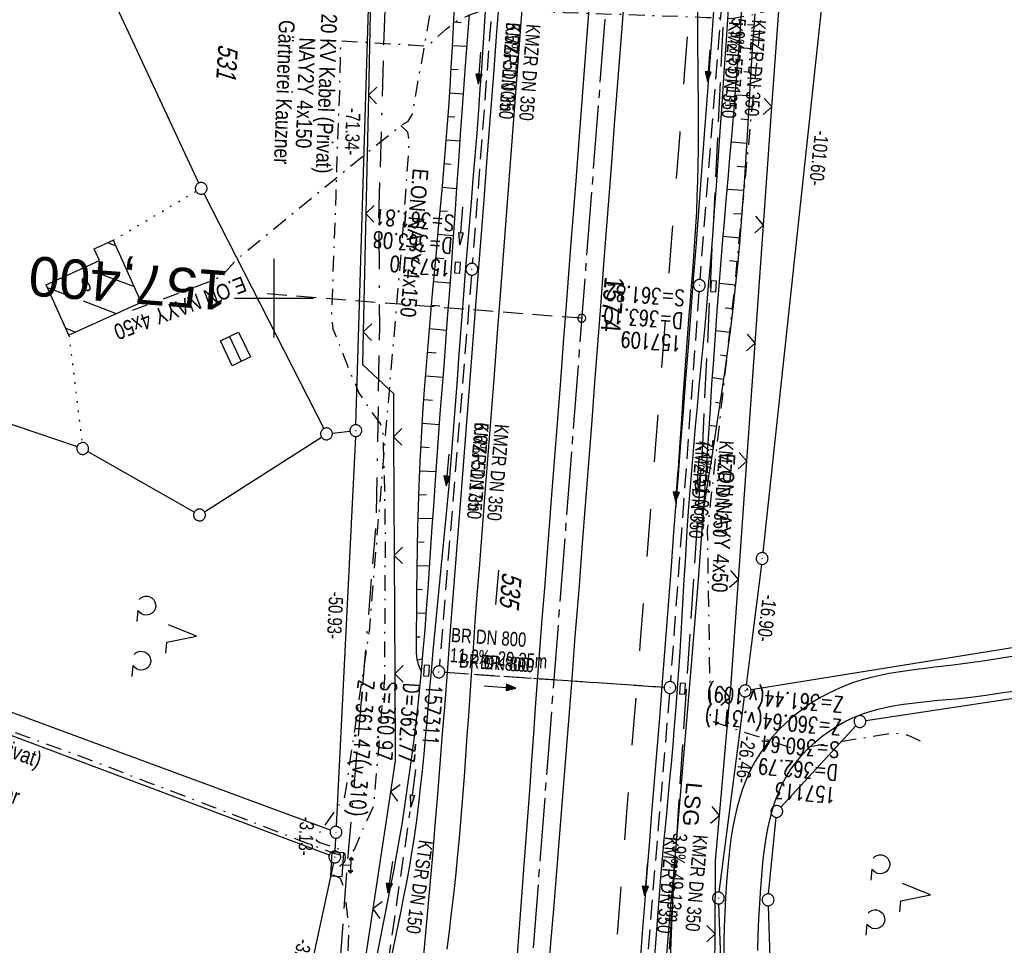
# Model space of a CAD drawing. Extents: x 510891 to 511237, y 467806 to 468748.
# Tile 9 of 28: x 510968 to 511093, y 468018 to 468135. Entities that reach past the tile are written whole.
import ezdxf
from ezdxf.enums import TextEntityAlignment as Align

# ---------------------------------------------------------------- set-up
doc = ezdxf.new("R2010")
doc.units = 0
doc.header["$LTSCALE"] = 10
doc.header["$MEASUREMENT"] = 0
for name, pattern in [('ACAD_ISO16W100', [73, 15, -6.5, 15, -6.5, 15, -7, 1, -7]), ('ACHSE', [5.5, 4, -0.5, 0.5, -0.5]), ('AUSGEZOGEN', [0]), ('LT00', [0]), ('LT02', [0.4, 0.2, -0.2]), ('LT05', [0.7, 0.5, -0.2]), ('LT08', [0.42, 0.2, -0.1, 0.02, -0.1]), ('LT12', [0.4, 0.3, -0.1]), ('LT17', [0.15, 0.1, -0.05]), ('PUNKTX2_STR', [0.6, 0.1, -0.5]), ('STRICHLINIE2', [0.375, 0.25, -0.125])]:
    doc.linetypes.add(name, pattern=pattern)
doc.layers.get('0').update_dxf_attribs({"linetype": 'LT00'})
for name, color, linetype in [('--EK_FBR', 1, 'LT00'), ('--EK_Halt-Pfeil', 4, 'LT00'), ('--EK_Haltung', 7, 'STRICHLINIE2'), ('--EK_Haltung-Text', 140, 'LT00'), ('--EK_Schacht-Text', 5, 'LT00'), ('--EK_ST-93-1', 30, 'LT17'), ('--EL_DFK_AB_L', 21, 'LT00'), ('--EL_DFK_AB_P', 7, 'LT00'), ('--EL_Halt-Pfeil', 4, 'LT00'), ('--EL_Haltung', 182, 'STRICHLINIE2'), ('--EL_Haltung-Text', 182, 'LT00'), ('-AX-093', 35, 'ACHSE'), ('-ST-93-1', 250, 'LT00'), ('ABSTAND', 8, 'LT00'), ('BAB-KABEL', 220, 'ACAD_ISO16W100'), ('DFK_AB_FLNR', 7, 'Continuous'), ('DFK_AB_L', 21, 'LT00'), ('DFK_AB_P', 7, 'LT00'), ('DFK_BEB_SCHR', 254, 'LT00'), ('DFK_BEBAUUNG', 250, 'LT00'), ('DFK_FLUR_NR', 250, 'LT00'), ('DFK_GZPKT', 250, 'LT00'), ('DFK_HAUSNR', 250, 'LT00'), ('DFK_KATASTER', 250, 'LT00'), ('DFK_NUTZUNG', 250, 'LT00'), ('DFK_NUTZUNGSGRENZE', 70, 'PUNKTX2_STR'), ('DL', 182, 'LT12'), ('DL_PFEIL', 201, 'LT00'), ('DL_TEXT', 182, 'LT00'), ('LSG', 61, 'LT05'), ('LSG_TEXT', 61, 'LT00'), ('PFEIL', 140, 'AUSGEZOGEN'), ('STROM_TEXT', 80, 'Continuous'), ('STROM_UNTER', 80, 'LT08'), ('V099_AFBR_BAB', 250, 'LT00'), ('V099_BOESCH', 250, 'LT00'), ('V099_BOSCHUNG', 250, 'LT00'), ('V099_GRABEN', 250, 'LT00'), ('V099_KA_PRUF', 182, 'LT00'), ('V099_LD_MARK', 250, 'LT00'), ('V099_LG_MARK', 250, 'LT02'), ('V099_RASTER', 250, 'LT00'), ('V099_SINKK', 182, 'LT00'), ('V099_STROM', 80, 'LT00'), ('V099_ZAUN', 40, 'LT00')]:
    doc.layers.add(name, color=color, linetype=linetype)
doc.styles.add('Beschrift', font='ARIAL.TTF')
doc.styles.add('Haltungsbeschriftung', font='ARIAL.TTF', dxfattribs={"width": 0.75})
doc.styles.add('schachtbeschriftung', font='romans.shx', dxfattribs={"width": 0.75, "height": 2})
doc.styles.get("Standard").update_dxf_attribs({"font": 'ARIAL.TTF'})
doc.styles.add('Versorgungsltg', font='ARIAL.TTF', dxfattribs={"width": 0.8, "height": 2})

# ---------------------------------------------------------------- blocks, each defined once
blk = doc.blocks.new('SYMB7010')
at = {"color": 0, "linetype": 'ByBlock'}
for points in [[(-0.031408, 0.499213), (-0.093728, 0.49134), (-0.15457, 0.475719), (-0.212975, 0.452595), (-0.268021, 0.422333), (-0.31884, 0.385411), (-0.36463, 0.342411), (-0.40467, 0.29401), (-0.438329, 0.240973), (-0.465074, 0.184136), (-0.484486, 0.124395), (-0.496256, 0.062692), (-0.5002, 0)], [(-0.5002, 0), (-0.496256, -0.062692), (-0.484486, -0.124395), (-0.465075, -0.184136), (-0.438329, -0.240973), (-0.404671, -0.29401), (-0.36463, -0.342411), (-0.31884, -0.385411), (-0.268021, -0.422333), (-0.212975, -0.452595), (-0.154571, -0.475719), (-0.093728, -0.49134), (-0.031408, -0.499213), (0.031408, -0.499213)], [(0.5002, 0), (0.496256, 0.062692), (0.484485, 0.124395), (0.465074, 0.184136), (0.438329, 0.240973), (0.40467, 0.29401), (0.36463, 0.342411), (0.31884, 0.385411), (0.268021, 0.422333), (0.212975, 0.452595), (0.15457, 0.475719), (0.093728, 0.49134), (0.031408, 0.499213), (-0.031408, 0.499213)], [(0.031408, -0.499213), (0.093728, -0.491341), (0.15457, -0.475719), (0.212975, -0.452595), (0.268021, -0.422333), (0.31884, -0.385411), (0.36463, -0.342411), (0.404671, -0.294011), (0.438329, -0.240974), (0.465075, -0.184136), (0.484486, -0.124395), (0.496256, -0.062692), (0.500201, 0)]]:
    blk.add_lwpolyline(points, dxfattribs=at)
blk = doc.blocks.new('SYMB0003')
at = {"color": 0, "linetype": 'ByBlock'}
for p, q in [((-0.015712, 0), (0.010166, 0.012015)), ((0, -0.021257), (-0.015712, 0)), ((0.010166, 0.012015), (0, -0.021257))]:
    blk.add_line(p, q, dxfattribs=at)
for points in [[(-0.031395, 0.499013), (-0.093691, 0.491144), (-0.154509, 0.475528), (-0.21289, 0.452414), (-0.267913, 0.422164), (-0.318712, 0.385257), (-0.364484, 0.342274), (-0.404509, 0.293893), (-0.438154, 0.240877), (-0.464888, 0.184062), (-0.484292, 0.124345), (-0.496058, 0.062667), (-0.5, 0)], [(-0.5, 0), (-0.496058, -0.062667), (-0.484292, -0.124345), (-0.464888, -0.184062), (-0.438154, -0.240877), (-0.404509, -0.293893), (-0.364485, -0.342274), (-0.318712, -0.385257), (-0.267914, -0.422164), (-0.21289, -0.452414), (-0.154509, -0.475529), (-0.093691, -0.491144), (-0.031395, -0.499014), (0.031395, -0.499014)], [(0.5, 0), (0.496057, 0.062667), (0.484292, 0.124345), (0.464888, 0.184062), (0.438153, 0.240877), (0.404509, 0.293893), (0.364484, 0.342274), (0.318712, 0.385257), (0.267913, 0.422164), (0.21289, 0.452414), (0.154509, 0.475528), (0.093691, 0.491144), (0.031395, 0.499013), (-0.031395, 0.499013)], [(0.031395, -0.499014), (0.093691, -0.491144), (0.154509, -0.475529), (0.21289, -0.452414), (0.267914, -0.422164), (0.318712, -0.385257), (0.364485, -0.342274), (0.404509, -0.293893), (0.438154, -0.240877), (0.464889, -0.184062), (0.484292, -0.124345), (0.496058, -0.062667), (0.5, 0)]]:
    blk.add_lwpolyline(points, dxfattribs=at)
blk = doc.blocks.new('Pfreil3')
at = {"layer": 'PFEIL'}
blk.add_hatch(color=256, dxfattribs=at).paths.add_polyline_path([(-1.55, 0.27), (-1.55, -0.27), (0, 0)])
for p, q in [((-1.55, 0), (-4.83, 0)), ((-1.55, -0.27), (-1.55, 0.27)), ((-1.55, 0.27), (0, 0)), ((0, 0), (-1.55, -0.27))]:
    blk.add_line(p, q, dxfattribs=at)
blk = doc.blocks.new('SYMB0702')
at = {"color": 0, "linetype": 'ByBlock'}
for p, q in [((0.1, 0.175), (-0.1, 0.175)), ((0, 0.075), (0, 0.175)), ((0.071716, 0.203284), (0.071716, 0.146716))]:
    blk.add_line(p, q, dxfattribs=at)
for points in [[(-0.071716, 0.203284), (-0.1, 0.175), (-0.071716, 0.146716), (-0.071716, 0.203284)], [(0.071716, 0.203284), (0.1, 0.175), (0.071716, 0.146716)], [(0.15, 0.075), (-0.15, 0.075), (-0.15, -0.075), (0.15, -0.075), (0.15, 0.075)]]:
    blk.add_lwpolyline(points, dxfattribs=at)
blk = doc.blocks.new('SYMB0024')
at = {"color": 0, "linetype": 'ByBlock'}
for p, q in [((-0.5, 0.5), (0, 0)), ((0, 0), (0.5, 0.5))]:
    blk.add_line(p, q, dxfattribs=at)
blk = doc.blocks.new('SYMB0652')
at = {"color": 0, "linetype": 'ByBlock'}
blk.add_lwpolyline([(-0.15, -0.075), (0.15, -0.075), (0.15, 0.075), (-0.15, 0.075), (-0.15, -0.075)], dxfattribs=at)
blk = doc.blocks.new('SYMB0070')
at = {"color": 0, "linetype": 'ByBlock'}
for p, q in [((-0.5, 0), (0.2, 0)), ((0.5, 0), (0.2, 0.1)), ((0.2, 0.1), (0.2, 0)), ((0.468, 0), (0.21, 0.086)), ((0.21, 0.086), (0.21, -0.086)), ((0.21, -0.086), (0.468, 0)), ((0.22, -0.072), (0.437, 0)), ((0.23, -0.058), (0.405, 0)), ((0.24, -0.045), (0.374, 0)), ((0.342, 0), (0.25, 0.031)), ((0.25, 0.031), (0.25, -0.031)), ((0.25, -0.031), (0.342, 0)), ((0.26, -0.017), (0.31, 0)), ((0.27, -0.003), (0.279, 0))]:
    blk.add_line(p, q, dxfattribs=at)
for points in [[(0.2, 0), (0.2, -0.1), (0.5, 0)], [(0.437, 0), (0.22, 0.072), (0.22, -0.072)], [(0.405, 0), (0.23, 0.058), (0.23, -0.058)], [(0.374, 0), (0.24, 0.045), (0.24, -0.045)], [(0.31, 0), (0.26, 0.017), (0.26, -0.017)], [(0.279, 0), (0.27, 0.003), (0.27, -0.003)]]:
    blk.add_lwpolyline(points, dxfattribs=at)
blk = doc.blocks.new('SYMB7201')
at = {"color": 0, "linetype": 'ByBlock'}
for p, q in [((0, 0.385), (-0.11, 0.015)), ((-0.255, -0.385), (-0.115, -0.385)), ((0.445, -0.385), (0.585, -0.385))]:
    blk.add_line(p, q, dxfattribs=at)
for points in [[(0.25, 0.015), (0.11, 0.015), (0, 0.385)], [(-0.393816, -0.383308), (-0.416239, -0.362945), (-0.432849, -0.337617), (-0.442589, -0.308936), (-0.444836, -0.27873), (-0.439449, -0.248923), (-0.426769, -0.221415), (-0.407606, -0.197958), (-0.38318, -0.180047), (-0.355047, -0.168823), (-0.325, -0.165), (-0.294953, -0.168823), (-0.26682, -0.180047), (-0.242394, -0.197959), (-0.223231, -0.221415), (-0.210551, -0.248923), (-0.205164, -0.27873), (-0.207411, -0.308936), (-0.21715, -0.337617), (-0.233761, -0.362945), (-0.256184, -0.383308)], [(0.306185, -0.383308), (0.283761, -0.362945), (0.267151, -0.337617), (0.257411, -0.308936), (0.255164, -0.27873), (0.260552, -0.248923), (0.273231, -0.221415), (0.292394, -0.197958), (0.31682, -0.180047), (0.344953, -0.168823), (0.375, -0.165), (0.405047, -0.168823), (0.43318, -0.180047), (0.457606, -0.197959), (0.476769, -0.221415), (0.489449, -0.248923), (0.494836, -0.27873), (0.492589, -0.308936), (0.48285, -0.337617), (0.466239, -0.362945), (0.443816, -0.383308)]]:
    blk.add_lwpolyline(points, dxfattribs=at)
blk = doc.blocks.new('SYMB2')
at = {"color": 0, "linetype": 'ByBlock', "flags": 128}
for points in [[(-0.031395, 0.499013), (-0.093691, 0.491144), (-0.154509, 0.475528), (-0.21289, 0.452414), (-0.267913, 0.422164), (-0.318712, 0.385257), (-0.364484, 0.342274), (-0.404509, 0.293893), (-0.438154, 0.240877), (-0.464888, 0.184062), (-0.484292, 0.124345), (-0.496058, 0.062667), (-0.5, 0)], [(-0.5, 0), (-0.496058, -0.062667), (-0.484292, -0.124345), (-0.464888, -0.184062), (-0.438154, -0.240877), (-0.404509, -0.293893), (-0.364485, -0.342274), (-0.318712, -0.385257), (-0.267914, -0.422164), (-0.21289, -0.452414), (-0.154509, -0.475529), (-0.093691, -0.491144), (-0.031395, -0.499014), (0.031395, -0.499014)], [(0.5, 0), (0.496057, 0.062667), (0.484292, 0.124345), (0.464888, 0.184062), (0.438153, 0.240877), (0.404509, 0.293893), (0.364484, 0.342274), (0.318712, 0.385257), (0.267913, 0.422164), (0.21289, 0.452414), (0.154509, 0.475528), (0.093691, 0.491144), (0.031395, 0.499013), (-0.031395, 0.499013)], [(0.031395, -0.499014), (0.093691, -0.491144), (0.154509, -0.475529), (0.21289, -0.452414), (0.267914, -0.422164), (0.318712, -0.385257), (0.364485, -0.342274), (0.404509, -0.293893), (0.438154, -0.240877), (0.464889, -0.184062), (0.484292, -0.124345), (0.496058, -0.062667), (0.5, 0)]]:
    blk.add_lwpolyline(points, dxfattribs=at)

msp = doc.modelspace()

# ---------------------------------------------------------------- linework, layer by layer
at = {"layer": '--EK_FBR'}
for points in [[(511050.93, 468073.58), (511051.24, 468077.62), (511051.56, 468081.66), (511051.87, 468085.7), (511052.19, 468089.74), (511052.51, 468093.78), (511052.82, 468097.82), (511053.17, 468102.4), (511053.52, 468106.98), (511053.86, 468111.56), (511054.2, 468116.14), (511054.55, 468120.73), (511055, 468126.75), (511055.46, 468132.78), (511055.92, 468138.8), (511056.37, 468144.83), (511056.81, 468150.7), (511057.25, 468156.56), (511057.68, 468162.43), (511058.12, 468168.3)], [(511044.97, 468146.01), (511044.07, 468134.26), (511043.16, 468122.51), (511042.71, 468116.63), (511042.26, 468110.74), (511041.81, 468104.86), (511041.36, 468098.98), (511040.99, 468094.15), (511040.63, 468089.33), (511040.26, 468084.5), (511039.89, 468079.67), (511039.52, 468074.85), (511039.07, 468068.94), (511038.61, 468063.04), (511038.14, 468057.14), (511037.68, 468051.24), (511037.22, 468045.41), (511036.76, 468039.57), (511036.3, 468033.74), (511035.83, 468027.91), (511035.45, 468023.1), (511035.05, 468018.29), (511034.66, 468013.48)], [(511030.81, 468016.29), (511031.12, 468020.26), (511031.42, 468024.23), (511031.72, 468028.21), (511031.96, 468031.53), (511032.2, 468034.85), (511032.44, 468038.18), (511032.67, 468041.5), (511032.91, 468044.83), (511033.15, 468048.15), (511033.39, 468051.48), (511033.69, 468055.41), (511033.99, 468059.35), (511034.3, 468063.28), (511034.61, 468067.22), (511034.92, 468071.15), (511035.22, 468075.09), (511035.6, 468079.9), (511035.97, 468084.72), (511036.34, 468089.53), (511036.7, 468094.34), (511037.07, 468099.16), (511037.67, 468107.02), (511038.27, 468114.88), (511038.87, 468122.75), (511039.47, 468130.57), (511040.06, 468138.39)], [(511028.52, 468137.91), (511028.16, 468133.15), (511027.8, 468128.38), (511027.44, 468123.62), (511026.99, 468117.75), (511026.54, 468111.89), (511026.08, 468106.03), (511025.63, 468100.16), (511025.16, 468094.14), (511024.7, 468088.11), (511024.23, 468082.08), (511023.76, 468076.05), (511023.3, 468070.18), (511022.84, 468064.31), (511022.38, 468058.44), (511021.93, 468052.57), (511021.63, 468048.71), (511021.33, 468044.85), (511021.02, 468040.99), (511020.72, 468037.12), (511020.4, 468033.26), (511020.08, 468029.4), (511019.72, 468025.21), (511019.34, 468021.01), (511018.96, 468016.82)], [(511046.44, 468016.05), (511046.7, 468019.61), (511046.98, 468023.17), (511047.25, 468026.74), (511047.57, 468030.76), (511047.89, 468034.78), (511048.22, 468038.8), (511048.54, 468042.82), (511048.87, 468046.84), (511049.19, 468050.86), (511049.48, 468054.64), (511049.77, 468058.43), (511050.06, 468062.22), (511050.35, 468066), (511050.64, 468069.79), (511050.93, 468073.58)]]:
    msp.add_lwpolyline(points, dxfattribs=at)
at = {"layer": '--EK_Haltung'}
for p, q in [((511058.19, 468156.4), (511053.96, 468102.35)), ((511028.9, 468153.76), (511025.13, 468104.41)), ((511025.01, 468102.91), (511020.95, 468053.41)), ((511053.85, 468100.86), (511050.23, 468051.43)), ((511021.64, 468052.61), (511049.43, 468050.73)), ((511050.11, 468049.93), (511046.13, 468002.47)), ((511013.35, 468008.18), (511017.26, 468034.96))]:
    msp.add_line(p, q, dxfattribs=at)
at = {"layer": '--EK_ST-93-1', "ltscale": 2.5}
msp.add_line((511039, 468097.45), (510999.11, 468100.53), dxfattribs=at)
at = {"layer": '--EL_DFK_AB_L'}
for p, q in [((511072.65, 468167.29), (511061.93, 468067.77)), ((511010.39, 468083.97), (511012.5, 468153.78)), ((511010.33, 468082.47), (511007.89, 468033.1)), ((511061.76, 468066.28), (511059.81, 468051)), ((511056.41, 468024.76), (511059.61, 468049.52)), ((511007.74, 468029.97), (511007.82, 468031.6)), ((511007.55, 468028.49), (511001.11, 467998.59)), ((511056.34, 468023.27), (511059.33, 467936.68))]:
    msp.add_line(p, q, dxfattribs=at)
at = {"layer": '--EL_Haltung'}
for p, q in [((511058.19, 468156.4), (511053.96, 468102.35)), ((511028.9, 468153.76), (511025.13, 468104.41)), ((511025.01, 468102.91), (511020.95, 468053.41)), ((511053.85, 468100.86), (511050.23, 468051.43)), ((511021.64, 468052.61), (511049.43, 468050.73)), ((511050.11, 468049.93), (511046.13, 468002.47)), ((511013.35, 468008.18), (511017.26, 468034.96))]:
    msp.add_line(p, q, dxfattribs=at)
at = {"layer": '-AX-093', "ltscale": 0.2}
msp.add_lwpolyline([(511088.5, 468738.56), (511030.96, 467993.4), (511029.42, 467973.45), (511027.89, 467953.51), (511026.36, 467933.57), (511024.83, 467913.63), (511023.33, 467893.69), (511021.83, 467873.74), (511020.36, 467853.8), (511018.9, 467833.85), (511017.64, 467816.22)], dxfattribs=at)
at = {"layer": 'BAB-KABEL', "ltscale": 0.03, "flags": 128}
msp.add_lwpolyline([(511063.96, 468740.16), (511063.49, 468733.84), (511060.19, 468701.53), (511057.08, 468664.66), (511056.43, 468650.82), (511054.99, 468627.35), (511052.95, 468605.43), (511049.19, 468596.3), (511059.09, 468575.15), (511054.14, 468520.82), (511051.23, 468479.15), (511037.23, 468470.79), (511045.26, 468448.06), (511044.92, 468439.98), (511042.53, 468409.45), (511040.82, 468387.58), (511040.8, 468380.74), (511039.87, 468360.42), (511037.49, 468335.46), (511035.52, 468314.42), (511033.55, 468298.99), (511031.58, 468281.79), (511031.07, 468265.01), (511029.2, 468245.62), (511027.96, 468234.25), (511026.41, 468219.83), (511024.54, 468203.66), (511018.95, 468194.66), (511015.54, 468177.67), (511015.02, 468168.02), (511014.61, 468156.54), (511013.25, 468109.86), (511013.37, 468096.38), (511012.91, 468071.59), (511011.78, 468057.76), (511009.4, 468029.9), (511008.05, 468012.12), (511006.58, 467994.77), (511005.67, 467973.47), (511004.31, 467950.83), (511002.95, 467933.27), (511001.25, 467917.29), (510999.1, 467894.74), (510997.06, 467871.06), (510995.03, 467842.74), (510993.67, 467820.56), (510993.46, 467817.79)], dxfattribs=at)
at = {"layer": 'DFK_AB_L'}
for p, q in [((511072.65, 468167.29), (511061.93, 468067.77)), ((511010.39, 468083.97), (511012.5, 468153.78)), ((511010.33, 468082.47), (511007.89, 468033.1)), ((511061.76, 468066.28), (511059.81, 468051)), ((511056.41, 468024.76), (511059.61, 468049.52)), ((511007.74, 468029.97), (511007.82, 468031.6)), ((511007.55, 468028.49), (511001.11, 467998.59)), ((511056.34, 468023.27), (511059.33, 467936.68))]:
    msp.add_line(p, q, dxfattribs=at)
at = {"layer": 'DFK_BEB_SCHR'}
for p, q in [((510979.93, 468106.63), (510978.91, 468107.01)), ((510975.9, 468103.87), (510976.23, 468103.75)), ((510976.95, 468103.48), (510982.26, 468101.48)), ((510975.14, 468099.88), (510971.29, 468101.33)), ((510980.06, 468098.03), (510975.84, 468099.62)), ((510973.62, 468096.18), (510974.9, 468095.7)), ((510994.34, 468095.13), (510995.83, 468091.99))]:
    msp.add_line(p, q, dxfattribs=at)
at = {"layer": 'DFK_BEBAUUNG'}
for points in [[(510979.61, 468107.33), (510983.18, 468099.45), (510974.02, 468095.3), (510971.12, 468101.71), (510977.88, 468104.77), (510977.21, 468106.24), (510979.61, 468107.33)], [(510995.52, 468095.69), (510997.01, 468092.55), (510994.7, 468091.45), (510993.21, 468094.59), (510995.52, 468095.69)]]:
    msp.add_lwpolyline(points, dxfattribs=at)
at = {"layer": 'DFK_KATASTER'}
for p, q in [((510974.74, 468148.29), (510990.45, 468114.59)), ((510991.11, 468113.24), (511006.31, 468083.48)), ((510960.52, 468086.15), (510975.05, 468081.2)), ((510991.19, 468072.93), (511006.02, 468082.41)), ((511007.4, 468082.89), (511009.62, 468083.14)), ((510976.41, 468080.59), (510989.91, 468072.9)), ((511007.15, 468032.61), (510909.26, 468068.75)), ((511117.94, 468059.61), (511060.45, 468050.38)), ((510948.18, 468051.55), (511007.01, 468029.48)), ((511102.17, 468050.59), (511074.99, 468046.48)), ((511073.74, 468045.82), (511064.22, 468035.53)), ((511062.68, 468024.54), (511063.64, 468034.23)), ((511063.07, 468010.27), (511062.64, 468023.04))]:
    msp.add_line(p, q, dxfattribs=at)
at = {"layer": 'DFK_NUTZUNGSGRENZE', "ltscale": 0.2}
for p, q in [((510979.61, 468107.33), (510990.12, 468113.53)), ((510974.02, 468095.3), (510975.67, 468081.7))]:
    msp.add_line(p, q, dxfattribs=at)
at = {"layer": 'DL'}
msp.add_line((511021.64, 468052.61), (511049.43, 468050.73), dxfattribs=at)
at = {"layer": 'LSG', "flags": 128}
msp.add_lwpolyline([(511036.74, 467814.97), (511054.32, 468081.43), (511059.98, 468197.11), (511092.06, 468203.03), (511122.35, 468206.26), (511170.11, 468207.36), (511203.96, 468215.18)], dxfattribs=at)
at = {"layer": 'STROM_UNTER', "flags": 128}
for points in [[(510935.81, 468055.66), (510936.53, 468056.2), (510937.26, 468056.2), (510942.05, 468054.39), (510945.97, 468052.97), (510953.12, 468050.29), (510961.12, 468047.27), (510968.86, 468044.39), (510976.37, 468041.64), (510983.97, 468038.71), (510992.48, 468035.5), (511002, 468031.83), (511007.63, 468029.67), (511008.63, 468029.46), (511009.35, 468029.07), (511010.18, 468030.16), (511011.56, 468033.35), (511012.65, 468035.73), (511013.05, 468040.33), (511013.49, 468045.46), (511014.03, 468051.81), (511014.06, 468057.65), (511014.09, 468063.43), (511014.13, 468069.94), (511014, 468077.49), (511013.86, 468081.47), (511013.85, 468082.83), (511013.74, 468083.43), (511013.48, 468084.14), (511012.27, 468085.78), (511010.77, 468088.06), (511009.63, 468090.72), (511008.1, 468094.63), (511007.48, 468096.09), (511007.33, 468097.63), (511007.42, 468100.22), (511007.58, 468105.61), (511007.87, 468113.1), (511008.03, 468118.86), (511008.31, 468125.09), (511008.47, 468132.62), (511017.35, 468132.07), (511018.85, 468131.98), (511019.6, 468132.11), (511020.32, 468132.75), (511021.84, 468134.1), (511023.11, 468135.09), (511024.8, 468135.88), (511026.15, 468136.37), (511027.61, 468136.57), (511029.76, 468136.51), (511036.81, 468136.2), (511047.62, 468135.83), (511054.76, 468135.57), (511057.98, 468135.43), (511060.38, 468135.85), (511063.2, 468136.61), (511064.14, 468137.66), (511065, 468138.73), (511065.14, 468141.12), (511065.33, 468144.83), (511065.55, 468149.34), (511065.61, 468151.12), (511066.97, 468157.53), (511067.86, 468161.75), (511070.98, 468163.82), (511075.96, 468166.48), (511083.46, 468169.33), (511090.08, 468171.9), (511095.64, 468173.7), (511099.03, 468174.85), (511098.46, 468176.56), (511096.2, 468183.29), (511094.16, 468190.57), (511092.32, 468198.34), (511091.58, 468202.36), (511091.32, 468203.84), (511089.9, 468204.91), (511088.92, 468205.64), (511088.5, 468205.91), (511087.37, 468204.27)], [(511087.78, 468204.23), (511088.55, 468204.78), (511090.41, 468203.36), (511088.81, 468173.87), (511068.89, 468169.01), (511067.55, 468168.25), (511066.46, 468166.91), (511065.86, 468165.91), (511065.36, 468164.65), (511064.68, 468161.5), (511064.55, 468160.62), (511058.25, 468159.09), (511034.5, 468153.66), (511022.7, 468150.98), (511022.27, 468150.67), (511018.9, 468131.17), (511017.81, 468125.2), (511017.52, 468123.31), (511016.9, 468122.35), (511016.07, 468121.86), (510995.28, 468104.91), (510993.55, 468102.99), (510992.55, 468102.36), (510981.24, 468098.12)], [(511081.92, 468043.88), (511080.26, 468044.64), (511078.47, 468044.9), (511077.7, 468044.77), (511066.07, 468042.86), (511055.33, 468046.43), (511054.95, 468070.6), (511058.27, 468100.26), (511061.73, 468135.59), (511064.41, 468160.15)], [(511016.07, 468121.86), (511016.9, 468121.08), (511017.1, 468119.73), (511016.34, 468108.72), (511014.14, 468083.17), (511012.04, 468057.77), (511008.94, 468036.84), (511005.24, 468031.55), (511005.38, 468031.3), (511005.8, 468031.03), (511008.9, 468030.01), (511009, 468029.25), (511008.93, 468028.6), (511008.33, 468028.05), (511007.81, 468028.05), (511007.54, 468028.1)], [(511007.42, 468026.98), (511008.37, 468026.54), (511008.91, 468025.12), (511009.49, 468019.96), (511009.1, 468012.73), (511008.65, 468007.8), (511006.16, 467977.11), (511006.13, 467972.64), (511006.05, 467945.56), (511004.17, 467917.7), (511003.99, 467914.02), (511000.46, 467883.25), (510999.22, 467865.97), (510997.82, 467851.79), (510995.55, 467822.42), (510995.16, 467817.68)]]:
    msp.add_lwpolyline(points, dxfattribs=at)
at = {"layer": 'V099_AFBR_BAB'}
for points in [[(511050.93, 468073.58), (511051.24, 468077.62), (511051.56, 468081.66), (511051.87, 468085.7), (511052.19, 468089.74), (511052.51, 468093.78), (511052.82, 468097.82), (511053.17, 468102.4), (511053.52, 468106.98), (511053.86, 468111.56), (511054.2, 468116.14), (511054.55, 468120.73), (511055, 468126.75), (511055.46, 468132.78), (511055.92, 468138.8), (511056.37, 468144.83), (511056.81, 468150.7), (511057.25, 468156.56), (511057.68, 468162.43), (511058.12, 468168.3)], [(511044.97, 468146.01), (511044.07, 468134.26), (511043.16, 468122.51), (511042.71, 468116.63), (511042.26, 468110.74), (511041.81, 468104.86), (511041.36, 468098.98), (511040.99, 468094.15), (511040.63, 468089.33), (511040.26, 468084.5), (511039.89, 468079.67), (511039.52, 468074.85), (511039.07, 468068.94), (511038.61, 468063.04), (511038.14, 468057.14), (511037.68, 468051.24), (511037.22, 468045.41), (511036.76, 468039.57), (511036.3, 468033.74), (511035.83, 468027.91), (511035.45, 468023.1), (511035.05, 468018.29), (511034.66, 468013.48)], [(511030.81, 468016.29), (511031.12, 468020.26), (511031.42, 468024.23), (511031.72, 468028.21), (511031.96, 468031.53), (511032.2, 468034.85), (511032.44, 468038.18), (511032.67, 468041.5), (511032.91, 468044.83), (511033.15, 468048.15), (511033.39, 468051.48), (511033.69, 468055.41), (511033.99, 468059.35), (511034.3, 468063.28), (511034.61, 468067.22), (511034.92, 468071.15), (511035.22, 468075.09), (511035.6, 468079.9), (511035.97, 468084.72), (511036.34, 468089.53), (511036.7, 468094.34), (511037.07, 468099.16), (511037.67, 468107.02), (511038.27, 468114.88), (511038.87, 468122.75), (511039.47, 468130.57), (511040.06, 468138.39)], [(511028.52, 468137.91), (511028.16, 468133.15), (511027.8, 468128.38), (511027.44, 468123.62), (511026.99, 468117.75), (511026.54, 468111.89), (511026.08, 468106.03), (511025.63, 468100.16), (511025.16, 468094.14), (511024.7, 468088.11), (511024.23, 468082.08), (511023.76, 468076.05), (511023.3, 468070.18), (511022.84, 468064.31), (511022.38, 468058.44), (511021.93, 468052.57), (511021.63, 468048.71), (511021.33, 468044.85), (511021.02, 468040.99), (511020.72, 468037.12), (511020.4, 468033.26), (511020.08, 468029.4), (511019.72, 468025.21), (511019.34, 468021.01), (511018.96, 468016.82)], [(511046.44, 468016.05), (511046.7, 468019.61), (511046.98, 468023.17), (511047.25, 468026.74), (511047.57, 468030.76), (511047.89, 468034.78), (511048.22, 468038.8), (511048.54, 468042.82), (511048.87, 468046.84), (511049.19, 468050.86), (511049.48, 468054.64), (511049.77, 468058.43), (511050.06, 468062.22), (511050.35, 468066), (511050.64, 468069.79), (511050.93, 468073.58)], [(511093.54, 468054.61), (511091.67, 468054.31), (511089.8, 468054.02), (511087.92, 468053.75), (511086.04, 468053.51), (511084.88, 468053.37), (511083.71, 468053.24), (511082.55, 468053.11), (511081.39, 468052.96), (511080.23, 468052.81), (511079.08, 468052.64), (511077.93, 468052.44), (511076.79, 468052.22), (511075.66, 468051.95), (511074.54, 468051.65), (511073.43, 468051.3), (511072.33, 468050.9), (511071.18, 468050.4), (511070.05, 468049.85), (511068.95, 468049.23), (511067.87, 468048.56), (511066.84, 468047.83), (511065.84, 468047.04), (511064.89, 468046.21), (511063.98, 468045.32), (511063.14, 468044.39), (511062.35, 468043.42), (511061.63, 468042.4), (511060.98, 468041.35), (511060.38, 468040.24), (511059.87, 468039.1), (511059.41, 468037.93), (511059.02, 468036.73), (511058.68, 468035.51), (511058.4, 468034.27), (511058.15, 468033.02), (511057.95, 468031.75), (511057.77, 468030.48), (511057.63, 468029.2), (511057.5, 468027.92), (511057.35, 468026.02), (511057.22, 468024.13), (511057.13, 468022.24), (511057.06, 468020.36), (511057.01, 468018.48), (511056.98, 468016.61)], [(511061.31, 468017.36), (511061.37, 468019.34), (511061.45, 468021.33), (511061.56, 468023.32), (511061.69, 468025.31), (511061.85, 468027.32), (511061.96, 468028.46), (511062.09, 468029.61), (511062.24, 468030.75), (511062.41, 468031.88), (511062.62, 468033), (511062.87, 468034.11), (511063.17, 468035.21), (511063.51, 468036.28), (511063.91, 468037.33), (511064.37, 468038.35), (511064.9, 468039.35), (511065.51, 468040.32), (511066.19, 468041.25), (511066.93, 468042.14), (511067.73, 468042.99), (511068.58, 468043.78), (511069.48, 468044.53), (511070.42, 468045.21), (511071.4, 468045.84), (511072.42, 468046.4), (511073.45, 468046.9), (511074.47, 468047.3), (511075.5, 468047.65), (511076.55, 468047.94), (511077.62, 468048.19), (511078.69, 468048.4), (511079.77, 468048.57), (511080.87, 468048.72), (511081.96, 468048.84), (511083.07, 468048.95), (511084.17, 468049.06), (511085.27, 468049.16), (511086.38, 468049.27), (511088.29, 468049.48), (511090.2, 468049.72), (511092.1, 468049.99), (511093.99, 468050.28)]]:
    msp.add_lwpolyline(points, dxfattribs=at)
at = {"layer": 'V099_BOESCH'}
for points in [[(511018.65, 468052.75), (511018.36, 468053.49), (511018.16, 468054.25), (511018.05, 468055.02), (511018.06, 468057.68), (511018.08, 468060.33), (511018.1, 468062.98), (511018.13, 468065.64), (511018.18, 468068.29), (511018.23, 468070.94), (511018.31, 468073.59), (511018.4, 468076.24), (511018.54, 468079.29), (511018.7, 468082.33), (511018.88, 468085.38), (511019.09, 468088.42), (511019.32, 468091.47), (511019.56, 468094.51), (511019.82, 468097.55), (511020.09, 468100.59), (511020.32, 468103.21), (511020.57, 468105.83), (511020.81, 468108.44), (511021.05, 468111.06), (511021.29, 468113.68), (511021.52, 468116.3), (511021.74, 468118.91), (511021.95, 468121.53), (511022.14, 468124.15), (511022.31, 468126.72), (511022.46, 468129.28), (511022.6, 468131.85), (511022.73, 468134.41), (511022.86, 468136.98)], [(511060.92, 468136), (511060.76, 468133.81), (511060.61, 468131.63), (511060.48, 468129.44), (511060.35, 468127.26), (511060.22, 468125.07), (511060.09, 468122.88), (511059.96, 468120.7), (511059.8, 468117.94), (511059.61, 468115.19), (511059.42, 468112.44), (511059.21, 468109.69), (511058.98, 468106.94), (511058.72, 468104.2), (511058.44, 468101.45), (511058.13, 468098.65), (511057.79, 468095.86), (511057.42, 468093.07), (511057.04, 468090.28), (511056.63, 468087.49), (511056.21, 468084.7), (511055.78, 468081.92), (511055.34, 468079.13), (511054.9, 468076.35), (511054.45, 468073.57)], [(511050.61, 468026.55), (511050.45, 468022.54), (511050.3, 468018.53), (511050.14, 468014.53)]]:
    msp.add_lwpolyline(points, dxfattribs=at)
at = {"layer": 'V099_BOSCHUNG'}
for p, q in [((511022.76, 468134.99), (511023.71, 468134.94)), ((511060.82, 468134.57), (511059.98, 468134.64)), ((511022.61, 468131.99), (511024.42, 468131.9)), ((511060.61, 468131.59), (511058.91, 468131.7)), ((511022.44, 468129), (511023.32, 468128.95)), ((511060.43, 468128.6), (511059.55, 468128.65)), ((511022.26, 468126.01), (511023.97, 468125.9)), ((511060.25, 468125.61), (511058.44, 468125.71)), ((511022.06, 468123.02), (511022.9, 468122.97)), ((511060.08, 468122.61), (511059.14, 468122.67)), ((511021.83, 468120.04), (511023.54, 468119.91)), ((511059.9, 468119.61), (511057.95, 468119.74)), ((511021.58, 468117.05), (511022.46, 468116.98)), ((511059.71, 468116.61), (511058.7, 468116.68)), ((511021.32, 468114.07), (511023.12, 468113.91)), ((511059.51, 468113.62), (511057.44, 468113.77)), ((511021.05, 468111.08), (511021.99, 468111)), ((511059.28, 468110.62), (511058.23, 468110.7)), ((511020.78, 468108.1), (511022.71, 468107.92)), ((511059.04, 468107.62), (511056.92, 468107.8)), ((511020.5, 468105.11), (511021.5, 468105.02)), ((511058.76, 468104.62), (511057.72, 468104.72)), ((511020.22, 468102.12), (511022.29, 468101.94)), ((511058.46, 468101.63), (511056.43, 468101.85)), ((511019.95, 468099.13), (511021.01, 468099.04)), ((511058.13, 468098.63), (511057.16, 468098.75)), ((511019.7, 468096.14), (511021.85, 468095.95)), ((511057.76, 468095.64), (511055.98, 468095.88)), ((511019.45, 468093.15), (511020.53, 468093.06)), ((511057.37, 468092.66), (511056.57, 468092.78)), ((511019.22, 468090.15), (511021.39, 468089.98)), ((511056.95, 468089.69), (511055.55, 468089.89)), ((511019, 468087.15), (511020.08, 468087.08)), ((511056.52, 468086.72), (511055.93, 468086.8)), ((511018.8, 468084.15), (511020.93, 468084.01)), ((511056.07, 468083.75), (511055.15, 468083.89)), ((511018.63, 468081.15), (511019.67, 468081.09)), ((511055.6, 468080.78), (511055.28, 468080.83)), ((511018.48, 468078.14), (511020.49, 468078.05)), ((511055.13, 468077.82), (511054.75, 468077.88)), ((511018.36, 468075.14), (511019.32, 468075.1)), ((511054.66, 468074.85), (511054.6, 468074.86)), ((511018.27, 468072.13), (511020.08, 468072.08)), ((511018.19, 468069.13), (511019.04, 468069.11)), ((511018.14, 468066.12), (511019.68, 468066.09)), ((511018.1, 468063.12), (511018.79, 468063.11)), ((511018.08, 468060.13), (511019.26, 468060.09)), ((511018.06, 468057.1), (511018.54, 468057.12)), ((511018.17, 468054.17), (511018.79, 468054.3)), ((511050.53, 468025.38), (511050.56, 468025.38)), ((511050.25, 468022.39), (511050.45, 468022.37)), ((511050.16, 468019.39), (511050.33, 468019.37))]:
    msp.add_line(p, q, dxfattribs=at)
at = {"layer": 'V099_GRABEN'}
for points in [[(511026.8, 468137.04), (511026.63, 468134.4), (511026.46, 468131.76), (511026.28, 468129.11), (511026.1, 468126.47), (511025.91, 468123.83), (511025.69, 468120.91), (511025.45, 468117.99), (511025.21, 468115.06), (511024.97, 468112.14), (511024.72, 468109.22), (511024.48, 468106.29), (511024.23, 468103.37), (511024, 468100.45), (511023.79, 468097.76), (511023.59, 468095.06), (511023.39, 468092.37), (511023.19, 468089.68), (511022.99, 468086.98), (511022.79, 468084.29), (511022.58, 468081.6), (511022.37, 468078.91), (511022.14, 468076.22), (511021.91, 468073.61), (511021.66, 468071), (511021.41, 468068.39), (511021.16, 468065.78), (511020.9, 468063.17), (511020.64, 468060.56), (511020.39, 468057.95), (511020.14, 468055.33), (511019.9, 468052.72), (511019.72, 468050.62), (511019.54, 468048.52), (511019.35, 468046.42), (511019.17, 468044.32), (511018.97, 468042.22), (511018.76, 468040.12), (511018.54, 468038.03), (511018.3, 468035.93), (511018.04, 468033.85), (511017.75, 468031.76), (511017.42, 468029.68), (511017.11, 468027.85), (511016.78, 468026.02), (511016.43, 468024.2), (511016.06, 468022.37), (511015.68, 468020.55), (511015.3, 468018.73), (511014.91, 468016.91)], [(511049.7, 468015.88), (511049.99, 468019.44), (511050.3, 468022.99), (511050.61, 468026.55), (511050.95, 468030.54), (511051.3, 468034.54), (511051.64, 468038.53), (511051.99, 468042.53), (511052.33, 468046.52), (511052.66, 468050.52), (511053.04, 468055.13), (511053.41, 468059.74), (511053.77, 468064.35), (511054.12, 468068.96), (511054.45, 468073.57), (511054.66, 468076.67), (511054.88, 468079.78), (511055.08, 468082.88), (511055.29, 468085.99), (511055.5, 468089.1), (511055.72, 468092.2), (511055.94, 468095.31), (511056.16, 468098.41), (511056.4, 468101.52), (511056.62, 468104.23), (511056.85, 468106.94), (511057.08, 468109.65), (511057.31, 468112.36), (511057.55, 468115.07), (511057.78, 468117.78), (511058.01, 468120.48), (511058.3, 468123.92), (511058.58, 468127.35), (511058.85, 468130.78), (511059.11, 468134.22), (511059.37, 468137.66)], [(511024.75, 468135.93), (511024.28, 468130.03), (511023.84, 468124.13), (511023.59, 468120.75), (511023.36, 468117.37), (511023.13, 468113.99), (511022.9, 468110.61), (511022.67, 468107.22), (511022.43, 468103.84), (511022.19, 468100.46), (511021.96, 468097.44), (511021.73, 468094.42), (511021.5, 468091.39), (511021.26, 468088.37), (511021.03, 468085.34), (511020.8, 468082.32), (511020.58, 468079.3), (511020.36, 468076.27), (511020.19, 468073.66), (511020.01, 468071.04), (511019.84, 468068.43), (511019.67, 468065.81), (511019.49, 468063.2), (511019.3, 468060.59), (511019.1, 468057.97), (511018.88, 468055.36), (511018.65, 468052.75), (511018.26, 468048.92), (511017.83, 468045.09), (511017.35, 468041.27), (511016.81, 468037.45), (511016.22, 468033.64), (511015.57, 468029.84), (511015.18, 468027.69), (511014.77, 468025.55), (511014.35, 468023.4), (511013.93, 468021.26), (511013.5, 468019.11), (511013.08, 468016.97)], [(511048.19, 468015.53), (511048.38, 468018.3), (511048.59, 468021.08), (511048.81, 468023.85), (511049.03, 468026.62), (511049.24, 468029.02), (511049.46, 468031.42), (511049.68, 468033.82), (511049.9, 468036.21), (511050.13, 468038.61), (511050.35, 468041), (511050.56, 468043.4), (511050.77, 468045.8), (511050.97, 468048.2), (511051.15, 468050.6), (511051.31, 468052.89), (511051.46, 468055.19), (511051.6, 468057.48), (511051.73, 468059.78), (511051.86, 468062.07), (511051.99, 468064.37), (511052.13, 468066.66), (511052.26, 468068.96), (511052.41, 468071.26), (511052.57, 468073.55), (511052.76, 468076.1), (511052.97, 468078.64), (511053.19, 468081.19), (511053.41, 468083.73), (511053.65, 468086.28), (511053.89, 468088.82), (511054.13, 468091.37), (511054.38, 468093.91), (511054.62, 468096.46), (511054.85, 468099), (511055.07, 468101.55), (511055.34, 468104.71), (511055.59, 468107.88), (511055.83, 468111.05), (511056.06, 468114.22), (511056.28, 468117.4), (511056.5, 468120.57), (511056.77, 468124.59), (511057.05, 468128.62), (511057.32, 468132.65), (511057.6, 468136.68)]]:
    msp.add_lwpolyline(points, dxfattribs=at)
at = {"layer": 'V099_LD_MARK'}
for points in [[(511021.95, 468017.53), (511022.23, 468019.83), (511022.51, 468022.14), (511022.78, 468024.45), (511023.03, 468026.76), (511023.27, 468029.07), (511023.51, 468031.65), (511023.73, 468034.23), (511023.94, 468036.81), (511024.13, 468039.39), (511024.32, 468041.97), (511024.49, 468044.56), (511024.67, 468047.14), (511024.84, 468049.72), (511025.02, 468052.31), (511025.26, 468055.67), (511025.51, 468059.04), (511025.76, 468062.41), (511026.02, 468065.77), (511026.29, 468069.13), (511026.55, 468072.5), (511026.82, 468075.86), (511027.19, 468080.67), (511027.55, 468085.47), (511027.92, 468090.28), (511028.28, 468095.08), (511028.64, 468099.89), (511029.36, 468109.35), (511030.09, 468118.81), (511030.82, 468128.26), (511031.55, 468137.72)], [(511053.67, 468136.55), (511053.67, 468133.75), (511053.68, 468131.59), (511053.69, 468129.43), (511053.71, 468127.27), (511053.73, 468125.12), (511053.74, 468122.96), (511053.74, 468120.8), (511053.73, 468118.82), (511053.7, 468116.85), (511053.66, 468114.87), (511053.6, 468112.9), (511053.52, 468110.93), (511053.42, 468109.06), (511053.3, 468107.19), (511053.17, 468105.32), (511053.03, 468103.45), (511052.88, 468101.58), (511052.72, 468099.72), (511052.57, 468097.85), (511052.3, 468094.38), (511052.05, 468090.92), (511051.81, 468087.45), (511051.58, 468083.98), (511051.36, 468080.52), (511051.14, 468077.05), (511050.93, 468073.58)]]:
    msp.add_lwpolyline(points, dxfattribs=at)
at = {"layer": 'V099_LG_MARK', "ltscale": 3, "flags": 128}
msp.add_lwpolyline([(511039.75, 467971.59), (511039.99, 467974.6), (511040.22, 467977.61), (511040.54, 467981.69), (511040.87, 467985.77), (511041.2, 467989.85), (511041.52, 467993.93), (511041.85, 467998.01), (511042.17, 468002.09), (511042.49, 468006.22), (511042.81, 468010.34), (511043.13, 468014.46), (511043.44, 468018.59), (511043.76, 468022.71), (511044.08, 468026.83), (511044.4, 468030.87), (511044.72, 468034.9), (511045.04, 468038.93), (511045.36, 468042.96), (511045.69, 468046.99), (511046.01, 468051.02), (511046.45, 468056.61), (511046.89, 468062.19), (511047.33, 468067.78), (511047.76, 468073.37), (511048.4, 468081.49), (511049.03, 468089.62), (511049.66, 468097.74), (511050.26, 468105.46), (511050.86, 468113.18), (511051.46, 468120.9), (511052.07, 468128.85), (511052.68, 468136.79), (511053.28, 468144.74)], dxfattribs=at)
at = {"layer": 'V099_RASTER'}
for p, q in [((511000, 468095), (511000, 468105)), ((510995, 468100), (511005, 468100))]:
    msp.add_line(p, q, dxfattribs=at)
at = {"layer": 'V099_ZAUN'}
for p, q in [((511012.3, 468140.71), (511011.97, 468125.71)), ((511063.1, 468124.23), (511064.16, 468139.19)), ((511011.97, 468125.71), (511011.64, 468110.72)), ((511062.04, 468109.26), (511063.1, 468124.23)), ((511011.64, 468110.72), (511011.31, 468095.72)), ((511060.98, 468094.3), (511062.04, 468109.26)), ((511059.92, 468079.34), (511060.98, 468094.3)), ((511015.16, 468082.42), (511015.24, 468067.42)), ((511058.85, 468064.38), (511059.92, 468079.34)), ((511015.24, 468067.42), (511015.31, 468052.42)), ((511056.46, 468034.47), (511057.77, 468049.42)), ((511014.77, 468037.47), (511012.51, 468022.64)), ((511012.51, 468022.64), (511010.25, 468007.81)), ((511055.78, 468004.5), (511055.9, 468019.49))]:
    msp.add_line(p, q, dxfattribs=at)
for points in [[(511011.31, 468095.72), (511011.22, 468091.58), (511015.14, 468087.92), (511015.16, 468082.42)], [(511057.77, 468049.42), (511057.87, 468050.58), (511058.85, 468064.38)], [(511015.31, 468052.42), (511015.37, 468041.38), (511014.77, 468037.47)], [(511055.9, 468019.49), (511055.96, 468028.74), (511056.46, 468034.47)]]:
    msp.add_lwpolyline(points, dxfattribs=at)

# ---------------------------------------------------------------- block references
at = {"layer": '--EK_Halt-Pfeil', "zscale": 4}
for p, xscale, yscale, rotation in [((511026.02, 468129.16), 4.000000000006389, 4, 265.6253700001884), ((511055.08, 468129.46), 4.000000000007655, 4, 265.5307100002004), ((511021.98, 468078.24), 3.999999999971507, 4, 265.3099400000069), ((511051.04, 468076.22), 4.000000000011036, 4, 265.8110100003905), ((511028.64, 468050.75), 4.000000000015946, 4, 356.1332099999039), ((511014.72, 468026.65), 3.999999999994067, 4.000000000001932, 261.9687239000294), ((511047.13, 468026.29), 3.99999999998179, 4, 265.2048000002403)]:
    msp.add_blockref('SYMB0070', p, dxfattribs=dict(at, xscale=xscale, yscale=yscale, rotation=rotation))
at = {"layer": '--EL_DFK_AB_P', "xscale": 1.500000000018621, "yscale": 1.5, "zscale": 1.5, "rotation": 264.7377099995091}
for p in [(511010.37, 468083.22), (511061.85, 468067.02), (511059.71, 468050.26), (511007.85, 468032.35), (511007.71, 468029.22), (511056.31, 468024.02)]:
    msp.add_blockref('SYMB0003', p, dxfattribs=at)
at = {"layer": '--EL_Halt-Pfeil', "zscale": 4}
for p, xscale, yscale, rotation in [((511026.02, 468129.16), 4.000000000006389, 4, 265.6253700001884), ((511055.08, 468129.46), 4.000000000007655, 4, 265.5307100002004), ((511021.98, 468078.24), 3.999999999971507, 4, 265.3099400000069), ((511051.04, 468076.22), 4.000000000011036, 4, 265.8110100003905), ((511028.64, 468050.75), 4.000000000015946, 4, 356.1332099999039), ((511014.72, 468026.65), 3.999999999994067, 4.000000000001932, 261.9687239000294), ((511047.13, 468026.29), 3.99999999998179, 4, 265.2048000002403)]:
    msp.add_blockref('SYMB0070', p, dxfattribs=dict(at, xscale=xscale, yscale=yscale, rotation=rotation))
at = {"layer": '-ST-93-1', "rotation": 274.1956499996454}
msp.add_blockref('SYMB2', (511039, 468097.45), dxfattribs=at)
at = {"layer": 'DFK_AB_P', "xscale": 1.500000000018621, "yscale": 1.5, "zscale": 1.5, "rotation": 264.7377099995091}
for p in [(511010.37, 468083.22), (511061.85, 468067.02), (511059.71, 468050.26), (511007.85, 468032.35), (511007.71, 468029.22), (511056.31, 468024.02)]:
    msp.add_blockref('SYMB0003', p, dxfattribs=at)
at = {"layer": 'DFK_GZPKT', "xscale": 1.500000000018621, "yscale": 1.5, "zscale": 1.5, "rotation": 264.7377099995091}
for p in [(510990.77, 468113.91), (511006.65, 468082.81), (510975.76, 468080.96), (510990.56, 468072.53), (511074.25, 468046.37), (511063.71, 468034.98), (511062.61, 468023.79)]:
    msp.add_blockref('SYMB7010', p, dxfattribs=at)
at = {"layer": 'DFK_NUTZUNG', "xscale": 10.00000000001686, "yscale": 10, "zscale": 10, "rotation": 264.7377100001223}
for p in [(510986.36, 468057.55), (511079.37, 468024.79)]:
    msp.add_blockref('SYMB7201', p, dxfattribs=at)
at = {"layer": 'DL_PFEIL', "xscale": 4.000000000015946, "yscale": 4, "zscale": 4, "rotation": 356.1332099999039}
msp.add_blockref('SYMB0070', (511028.64, 468050.75), dxfattribs=at)
at = {"layer": 'PFEIL'}
for p, rotation in [((511023.56, 468106.74), 265.4931022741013), ((511053.53, 468075.16), 265.3870829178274), ((511017.35, 468035.51), 262.4005698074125)]:
    msp.add_blockref('Pfreil3', p, dxfattribs=dict(at, rotation=rotation))
at = {"layer": 'V099_KA_PRUF', "xscale": 1.500000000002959, "yscale": 1.5, "zscale": 1.5, "rotation": 266.2803000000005}
for p in [(511025.07, 468103.66), (511053.9, 468101.61), (511020.89, 468052.66), (511050.17, 468050.68)]:
    msp.add_blockref('SYMB0003', p, dxfattribs=at)
at = {"layer": 'V099_SINKK', "xscale": 4.500000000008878, "yscale": 4.5, "zscale": 4.5, "rotation": 266.2803000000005}
for p in [(511023.27, 468103.88), (511055.7, 468101.51), (511019.34, 468052.81), (511051.77, 468050.55)]:
    msp.add_blockref('SYMB0652', p, dxfattribs=at)
at = {"layer": 'V099_STROM', "xscale": 10.00000000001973, "yscale": 10, "zscale": 10, "rotation": 266.2803000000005}
msp.add_blockref('SYMB0702', (511008, 468028.29), dxfattribs=at)
at = {"layer": 'V099_ZAUN', "yscale": 2.099999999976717, "zscale": 2.1}
for p, xscale, rotation in [((511011.97, 468125.71), 2.099999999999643, 268.7394799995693), ((511063.1, 468124.23), 2.099999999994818, 85.94110000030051), ((511011.64, 468110.72), 2.099999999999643, 268.7394799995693), ((511062.04, 468109.26), 2.099999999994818, 85.94110000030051), ((511011.31, 468095.72), 2.099999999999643, 268.7394799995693), ((511060.98, 468094.3), 2.099999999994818, 85.94110000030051), ((511015.16, 468082.42), 2.100000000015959, 270.287689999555), ((511059.92, 468079.34), 2.099999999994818, 85.94110000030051), ((511015.24, 468067.42), 2.100000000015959, 270.287689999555), ((511058.85, 468064.38), 2.099999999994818, 85.94110000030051), ((511015.31, 468052.42), 2.100000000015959, 270.287689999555), ((511057.77, 468049.42), 2.10000000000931, 84.9967800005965), ((511014.77, 468037.47), 2.099999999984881, 261.3293500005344), ((511056.46, 468034.47), 2.10000000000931, 84.9967800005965), ((511012.51, 468022.64), 2.099999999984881, 261.3293500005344), ((511055.9, 468019.49), 2.100000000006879, 89.57980000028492)]:
    msp.add_blockref('SYMB0024', p, dxfattribs=dict(at, xscale=xscale, rotation=rotation))

# ---------------------------------------------------------------- texts
at = {"layer": '--EK_Haltung-Text', "style": 'Haltungsbeschriftung', "width": 0.75}
for s, rotation, p in [('5.5‰ 51.00m', -94.3746, (511029.43, 468134.97)), ('KMZR DN 350', -94.3746, (511031.99, 468134.77)), ('5.9‰ 55.71m', -94.4693, (511058.03, 468135.53)), ('KMZR DN 350', -94.4693, (511060.58, 468135.33)), ('6.6‰ 51.17m', -94.6901, (511025.44, 468084.31)), ('KMZR DN 350', -94.6901, (511027.99, 468084.1)), ('7.4‰ 51.06m', -94.189, (511053.92, 468082.2)), ('KMZR DN 350', -94.189, (511056.47, 468082.01)), ('BR DN 800', -3.8668, (511022.39, 468056.46)), ('11.2‰ 29.35m', -3.8668, (511022.22, 468053.91)), ('3.9‰ 49.13m', -94.7952, (511050.61, 468032.29)), ('KTSR DN 150', 261.9687, (511018.39, 468031.46)), ('KMZR DN 350', -94.7952, (511053.16, 468032.08))]:
    msp.add_text(s, height=1.8, rotation=rotation, dxfattribs=at).set_placement(p)
at = {"layer": '--EK_Schacht-Text', "style": 'schachtbeschriftung', "width": 0.75}
for s, rotation, p in [('S=361.81', -184.69, (511022.91, 468110.49)), ('D=363.08', -184.69, (511022.67, 468107.62)), ('157310', -184.69, (511022.44, 468104.75)), ('S=361.82', -184.189, (511052.1, 468100.99)), ('D=363.10', -184.189, (511051.89, 468098.11)), ('157109', -184.189, (511051.68, 468095.24)), ('Z=361.47(v.310)', -93.8668, (511010.7, 468051.72)), ('S=360.97', -93.8668, (511013.58, 468051.52)), ('D=362.77', -93.8668, (511016.45, 468051.33)), ('157311', -93.8668, (511019.32, 468051.13)), ('Z=361.44(v.109)', -184.7952, (511072.21, 468049.49)), ('Z=360.64(v.311)', -184.7952, (511071.97, 468046.62)), ('S=360.64', -184.7952, (511071.73, 468043.75)), ('D=362.79', -184.7952, (511071.48, 468040.88)), ('157113', -184.7952, (511071.24, 468038.01))]:
    msp.add_text(s, height=2, rotation=rotation, dxfattribs=at).set_placement(p)
at = {"layer": '--EK_ST-93-1', "style": 'Beschrift'}
msp.add_text('157,400', height=5, rotation=-184.416, dxfattribs=at).set_placement((510994.13, 468100.91), align=Align.MIDDLE_LEFT)
at = {"layer": '--EL_Haltung-Text', "style": 'Haltungsbeschriftung', "width": 0.75}
for s, rotation, p in [('KMZR DN 350', -94.3746, (511029.43, 468134.97)), ('KMZR DN 350', -94.4693, (511057.67, 468135.08)), ('KMZR DN 350', -94.6901, (511025.44, 468084.31)), ('KMZR DN 350', -94.189, (511053.46, 468081.86)), ('BR DN 800', -3.8668, (511023.38, 468053.23)), ('KTSR DN 150', 261.9687, (511018.39, 468031.46)), ('KMZR DN 350', -94.7952, (511049.57, 468031.83))]:
    msp.add_text(s, height=1.8, rotation=rotation, dxfattribs=at).set_placement(p)
at = {"layer": '-ST-93-1', "style": 'Beschrift', "width": 0.8}
msp.add_text('  157.4', height=2.5, rotation=-94.4143, dxfattribs=at).set_placement((511042.04, 468104.33))
at = {"layer": 'ABSTAND', "width": 0.75}
for s, rotation, p in [(' -71.34-', -91.7281, (511009.18, 468124.62)), (' -101.60-', -96.1471, (511068.61, 468121.83)), (' -50.93-', -92.8346, (511007.03, 468063.37)), (' -16.90-', -97.277, (511062.03, 468063.04)), (' -26.46-', -97.382, (511059.34, 468045.14)), (' -3.13-', -92.5616, (511003.33, 468034.86)), (' -32.08-', -102.1648, (511003.15, 468019.47))]:
    msp.add_text(s, height=1.8, rotation=rotation, dxfattribs=at).set_placement(p)
at = {"layer": 'DFK_AB_FLNR', "oblique": 13.754, "width": 0.75}
msp.add_text('%%U535', height=2.5, rotation=264.8601, dxfattribs=at).set_placement((511028.95, 468065.38))
at = {"layer": 'DFK_FLUR_NR', "oblique": 13.754, "width": 0.75}
msp.add_text('531', height=2.5, rotation=266.2803, dxfattribs=at).set_placement((510992.96, 468132.23))
at = {"layer": 'DFK_HAUSNR', "width": 0.75}
msp.add_text('9', height=1.8, rotation=-155.6445, dxfattribs=at).set_placement((510976.28, 468102.78))
at = {"layer": 'DL_TEXT', "style": 'Haltungsbeschriftung', "width": 0.75}
msp.add_text('BR 800', height=1.8, rotation=-3.8668, dxfattribs=at).set_placement((511026.06, 468053.06))
at = {"layer": 'LSG_TEXT', "insert": (511052.23, 468038.75), "char_height": 2, "attachment_point": 7, "rotation": 264.6749, "style": 'Beschrift'}
msp.add_mtext('LSG', dxfattribs=at)
at = {"layer": 'STROM_TEXT', "style": 'Versorgungsltg', "width": 0.8}
for s, rotation, p in [('E.ON NAYY 4x150', 265.0231, (511016.78, 468107.08)), ('E.ON NAYY 4x50', 200.9249, (510987.74, 468099.67)), ('E.ON NAYY 4x50', 266.6029, (511055.96, 468071.59))]:
    msp.add_text(s, height=2, rotation=rotation, dxfattribs=at).set_placement(p, align=Align.CENTER)
at = {"layer": 'STROM_TEXT', "char_height": 2, "attachment_point": 5, "line_spacing_factor": 0.8, "style": 'Versorgungsltg'}
for insert, rotation in [((511003.97, 468126), 267.9729), ((510960.02, 468042.38), 339.9678)]:
    msp.add_mtext('20 KV Kabel (Privat)\\PNAY2Y 4x150\\PGärtnerei Kauzner', dxfattribs=dict(at, insert=insert, rotation=rotation))

doc.saveas('drawing.dxf')
